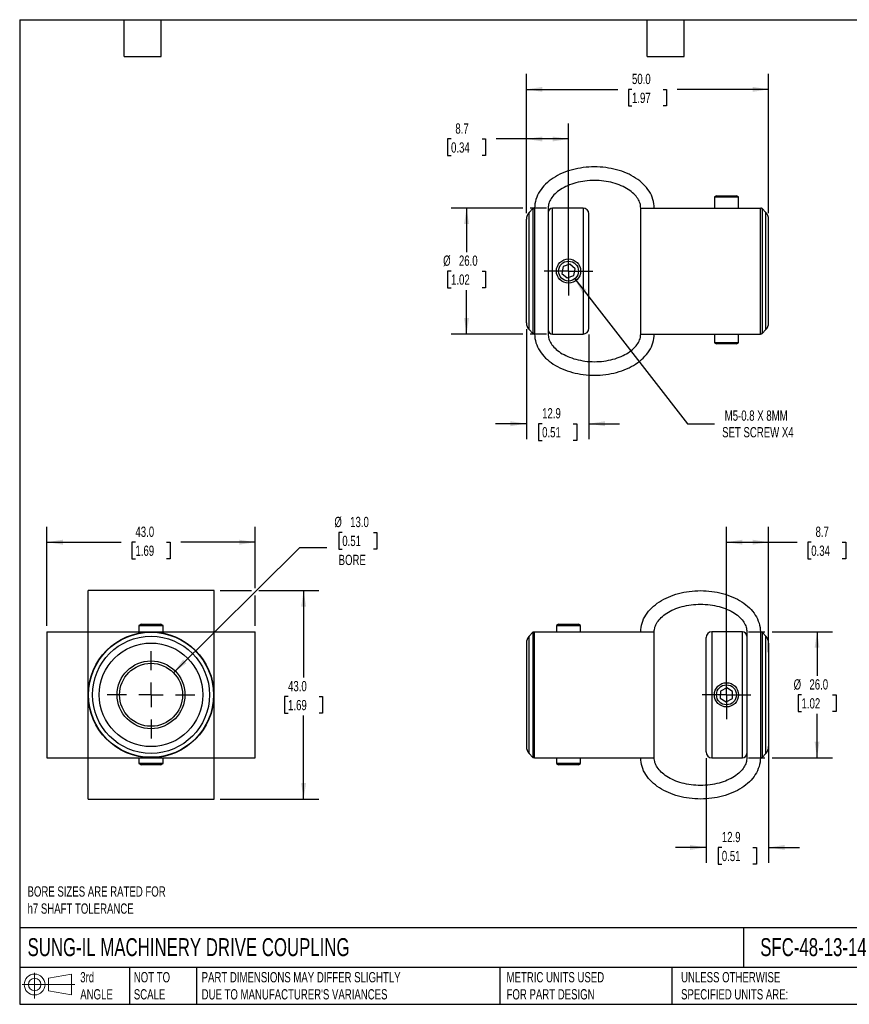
# Model space of a CAD drawing. Header units: millimetres. Extents: x 6 to 273, y 6 to 210.
# Tile 1 of 2: x 6 to 178, y 6 to 210. Entities that reach past the tile are written whole.
import ezdxf

# ---------------------------------------------------------------- set-up
doc = ezdxf.new("R2010")
doc.units = ezdxf.units.MM
doc.linetypes.add('SLD-Center', pattern=[19.05, 15.24, -1.27, 1.27, -1.27])
doc.linetypes.add('SLD-Solid', pattern=[0])
doc.layers.add('CENTER', color=40, linetype='SLD-Center')
doc.layers.add('SLD-DEFPOINTS', color=7, linetype='Continuous')
doc.layers.add('DIMENSIONS', color=140, linetype='SLD-Solid', lineweight=25)
doc.layers.add('TEXT', color=140, linetype='SLD-Solid', lineweight=25)
doc.styles.add('SLDTEXTSTYLE0', font='TXT', dxfattribs={"width": 0.7})
doc.dimstyles.new('SLDDIMSTYLE0', dxfattribs={"dimtxt": 2.158008, "dimasz": 3.302, "dimexe": 0, "dimexo": 0.0625, "dimgap": 0.539502, "dimtad": 0, "dimtih": 1, "dimtoh": 1, "dimdec": 1, "dimrnd": 1e-09, "dimzin": 12, "dimdsep": 46, "dimtxsty": 'SLDTEXTSTYLE0', "dimsah": 1, "dimcen": 0.09, "dimadec": 0, "dimazin": 3, "dimtfac": 1, "dimtdec": 1, "dimtofl": 0, "dimtmove": 0, "dimatfit": 3, "dimfxl": 0, "dimfrac": 2, "dimtolj": 1, "dimtzin": 12, "dimarcsym": 0})
doc.dimstyles.new('SLDDIMSTYLE1', dxfattribs={"dimtxt": 2.158008, "dimasz": 3.302, "dimexe": 0, "dimexo": 0.0625, "dimgap": 0.539502, "dimtad": 0, "dimtih": 1, "dimtoh": 1, "dimdec": 1, "dimrnd": 1e-09, "dimzin": 12, "dimdsep": 46, "dimtxsty": 'SLDTEXTSTYLE0', "dimsah": 1, "dimcen": 0.09, "dimadec": 0, "dimazin": 3, "dimtfac": 1, "dimtdec": 1, "dimtmove": 0, "dimatfit": 0, "dimfxl": 0, "dimfrac": 2, "dimtolj": 1, "dimtzin": 12, "dimarcsym": 0})
doc.dimstyles.new('SLDDIMSTYLE2', dxfattribs={"dimtxt": 2.158008, "dimasz": 3.302, "dimexe": 0, "dimexo": 0.0625, "dimgap": 0.539502, "dimtad": 0, "dimtih": 1, "dimtoh": 1, "dimdec": 1, "dimrnd": 1e-09, "dimzin": 4, "dimdsep": 46, "dimtxsty": 'SLDTEXTSTYLE0', "dimsah": 1, "dimcen": 0.09, "dimadec": 0, "dimazin": 1, "dimtfac": 1, "dimtdec": 1, "dimtofl": 0, "dimtmove": 0, "dimatfit": 3, "dimfxl": 0, "dimfrac": 2, "dimtolj": 1, "dimtzin": 12, "dimarcsym": 0})
doc.dimstyles.new('SLDDIMSTYLE3', dxfattribs={"dimtxt": 2.158008, "dimasz": 3.302, "dimexe": 0, "dimexo": 0.0625, "dimgap": 0.539502, "dimtad": 0, "dimtih": 1, "dimtoh": 1, "dimdec": 1, "dimrnd": 1e-09, "dimzin": 4, "dimdsep": 46, "dimtxsty": 'SLDTEXTSTYLE0', "dimsah": 1, "dimcen": 0, "dimadec": 0, "dimazin": 1, "dimtfac": 1, "dimtdec": 1, "dimtofl": 0, "dimtmove": 0, "dimatfit": 3, "dimfxl": 0, "dimfrac": 2, "dimtolj": 1, "dimtzin": 12, "dimarcsym": 0})
doc.dimstyles.new('SLDDIMSTYLE4', dxfattribs={"dimtxt": 2.158008, "dimasz": 3.302, "dimexe": 0, "dimexo": 0.0625, "dimgap": 0.539502, "dimtad": 0, "dimtih": 1, "dimtoh": 1, "dimdec": 1, "dimrnd": 1e-09, "dimzin": 12, "dimdsep": 46, "dimtxsty": 'SLDTEXTSTYLE0', "dimsah": 1, "dimcen": 0, "dimadec": 0, "dimazin": 3, "dimtfac": 1, "dimtdec": 1, "dimtofl": 0, "dimtmove": 0, "dimatfit": 3, "dimfxl": 0, "dimfrac": 2, "dimtolj": 1, "dimtzin": 12, "dimarcsym": 0})

# ---------------------------------------------------------------- blocks, each defined once
blk = doc.blocks.new('Block11')
at = {"color": 7, "linetype": 'SLD-Solid', "lineweight": 18}
for p, q in [((2.59, 5.31), (2.59, 0)), ((5.48, 4.17), (10.18, 5.03)), ((5.48, 1.6), (5.48, 4.17)), ((10.18, 5.03), (10.18, 0.73)), ((0, 2.88), (10.87, 2.88)), ((5.48, 1.6), (10.18, 0.73))]:
    blk.add_line(p, q, dxfattribs=at)
for radius in [2.15, 1.29]:
    blk.add_circle((2.59, 2.88), radius, dxfattribs=at)
blk = doc.blocks.new('Block12')
at = {"layer": 'SLD-DEFPOINTS'}
blk.add_blockref('Block11', (0, 0), dxfattribs=at)
blk = doc.blocks.new('_D')
at = {"layer": 'DIMENSIONS'}
for p, q in [((152.24, 71.49), (152.24, 104.89)), ((160.94, 78.99), (160.94, 104.89)), ((152.24, 101.72), (160.94, 101.72)), ((160.94, 101.72), (166.81, 101.72)), ((169.74, 101.72), (169.01, 101.72)), ((169.01, 101.72), (169.01, 98.29)), ((176.15, 101.72), (176.87, 101.72)), ((176.87, 101.72), (176.87, 98.29)), ((169.01, 98.29), (169.74, 98.29)), ((176.87, 98.29), (176.15, 98.29))]:
    blk.add_line(p, q, dxfattribs=at)
for points in [[(152.24, 101.72), (155.55, 101.21), (155.55, 102.23)], [(160.94, 101.72), (157.64, 102.23), (157.64, 101.21)]]:
    blk.add_solid(points, dxfattribs=at)
at = {"layer": 'DIMENSIONS', "char_height": 2.117, "attachment_point": 1, "style": 'SLDTEXTSTYLE0'}
for s, insert in [('8.7', (170.63, 104.93)), ('0.34', (169.74, 101.02))]:
    blk.add_mtext(s, dxfattribs=dict(at, insert=insert))
blk = doc.blocks.new('_D_1')
at = {"layer": 'DIMENSIONS'}
for p, q in [((160.94, 61.45), (160.94, 35.54)), ((148.04, 57.15), (148.04, 35.54)), ((148.04, 38.72), (141.69, 38.72)), ((151.29, 38.72), (150.56, 38.72)), ((150.56, 38.72), (150.56, 35.29)), ((157.7, 38.72), (158.43, 38.72)), ((158.43, 38.72), (158.43, 35.29)), ((160.94, 38.72), (167.29, 38.72)), ((150.56, 35.29), (151.29, 35.29)), ((158.43, 35.29), (157.7, 35.29))]:
    blk.add_line(p, q, dxfattribs=at)
for points in [[(148.04, 38.72), (144.74, 39.23), (144.74, 38.21)], [(160.94, 38.72), (164.25, 38.21), (164.25, 39.23)]]:
    blk.add_solid(points, dxfattribs=at)
at = {"layer": 'DIMENSIONS', "char_height": 2.117, "attachment_point": 1, "style": 'SLDTEXTSTYLE0'}
for s, insert in [('12.9', (151.29, 41.93)), ('0.51', (151.29, 38.02))]:
    blk.add_mtext(s, dxfattribs=dict(at, insert=insert))
blk = doc.blocks.new('_D_2')
at = {"layer": 'DIMENSIONS'}
for p, q in [((156.81, 83.22), (160.18, 83.22)), ((161.71, 83.22), (174.12, 83.22)), ((170.94, 83.22), (170.94, 74.13)), ((167.74, 70.22), (167.01, 70.22)), ((167.01, 70.22), (167.01, 66.79)), ((174.15, 70.22), (174.88, 70.22)), ((174.88, 70.22), (174.88, 66.79)), ((167.01, 66.79), (167.74, 66.79)), ((170.94, 57.22), (170.94, 66.31)), ((174.88, 66.79), (174.15, 66.79)), ((156.81, 57.22), (160.18, 57.22)), ((161.71, 57.22), (174.12, 57.22))]:
    blk.add_line(p, q, dxfattribs=at)
for points in [[(170.94, 83.22), (170.44, 79.92), (171.45, 79.92)], [(170.94, 57.22), (171.45, 60.52), (170.44, 60.52)]]:
    blk.add_solid(points, dxfattribs=at)
at = {"layer": 'DIMENSIONS', "char_height": 2.117, "attachment_point": 1, "style": 'SLDTEXTSTYLE0'}
for s, insert in [('%%c', (166.11, 73.43)), ('26.0', (169.37, 73.43)), ('1.02', (167.74, 69.52))]:
    blk.add_mtext(s, dxfattribs=dict(at, insert=insert))
blk = doc.blocks.new('SW_CENTERMARKSYMBOL_0')
at = {"layer": 'CENTER', "color": 0}
for p, q in [((0, 2.54), (0, 5.04)), ((0, 0), (0, 2.54)), ((-2.54, 0), (-5.04, 0)), ((0, 0), (-2.54, 0)), ((0, 0), (0, -2.54)), ((0, 0), (2.54, 0)), ((2.54, 0), (5.04, 0)), ((0, -2.54), (0, -5.04))]:
    blk.add_line(p, q, dxfattribs=at)
blk = doc.blocks.new('_D_4')
at = {"layer": 'DIMENSIONS'}
for p, q in [((120.91, 156.05), (144.21, 126.17)), ((144.21, 126.17), (149.76, 126.17))]:
    blk.add_line(p, q, dxfattribs=at)
blk.add_solid([(120.91, 156.05), (122.54, 153.14), (123.34, 153.76)], dxfattribs=at)
at = {"layer": 'DIMENSIONS', "char_height": 2.1167, "attachment_point": 1, "style": 'SLDTEXTSTYLE0'}
for s, insert in [('M5-0.8 X 8MM', (151.88, 128.9)), ('SET SCREW X4', (151.35, 125.47))]:
    blk.add_mtext(s, dxfattribs=dict(at, insert=insert))
blk = doc.blocks.new('_D_5')
at = {"layer": 'DIMENSIONS'}
for p, q in [((110.18, 170.67), (95.42, 170.67)), ((98.59, 170.67), (98.59, 161.59)), ((115.07, 170.67), (111.71, 170.67)), ((95.39, 157.67), (94.66, 157.67)), ((94.66, 157.67), (94.66, 154.24)), ((101.8, 157.67), (102.52, 157.67)), ((102.52, 157.67), (102.52, 154.24)), ((94.66, 154.24), (95.39, 154.24)), ((98.59, 144.67), (98.59, 153.76)), ((102.52, 154.24), (101.8, 154.24)), ((110.18, 144.67), (95.42, 144.67)), ((115.07, 144.67), (111.71, 144.67))]:
    blk.add_line(p, q, dxfattribs=at)
for points in [[(98.59, 170.67), (98.09, 167.37), (99.1, 167.37)], [(98.59, 144.67), (99.1, 147.97), (98.09, 147.97)]]:
    blk.add_solid(points, dxfattribs=at)
at = {"layer": 'DIMENSIONS', "char_height": 2.117, "attachment_point": 1, "style": 'SLDTEXTSTYLE0'}
for s, insert in [('%%c', (93.76, 160.88)), ('26.0', (97.02, 160.88)), ('1.02', (95.39, 156.97))]:
    blk.add_mtext(s, dxfattribs=dict(at, insert=insert))
blk = doc.blocks.new('_D_6')
at = {"layer": 'DIMENSIONS'}
for p, q in [((110.94, 169.63), (110.94, 188.1)), ((119.64, 158.94), (119.64, 188.1)), ((95.39, 184.93), (94.66, 184.93)), ((94.66, 184.93), (94.66, 181.5)), ((101.8, 184.93), (102.52, 184.93)), ((102.52, 184.93), (102.52, 181.5)), ((110.94, 184.93), (104.72, 184.93)), ((119.64, 184.93), (110.94, 184.93)), ((94.66, 181.5), (95.39, 181.5)), ((102.52, 181.5), (101.8, 181.5))]:
    blk.add_line(p, q, dxfattribs=at)
for points in [[(110.94, 184.93), (114.25, 184.42), (114.25, 185.44)], [(119.64, 184.93), (116.34, 185.44), (116.34, 184.42)]]:
    blk.add_solid(points, dxfattribs=at)
at = {"layer": 'DIMENSIONS', "char_height": 2.117, "attachment_point": 1, "style": 'SLDTEXTSTYLE0'}
for s, insert in [('8.7', (96.28, 188.14)), ('0.34', (95.39, 184.23))]:
    blk.add_mtext(s, dxfattribs=dict(at, insert=insert))
blk = doc.blocks.new('_D_7')
at = {"layer": 'DIMENSIONS'}
for p, q in [((110.94, 145.71), (110.94, 123)), ((123.84, 144.6), (123.84, 123)), ((110.94, 126.17), (104.59, 126.17)), ((114.19, 126.17), (113.46, 126.17)), ((113.46, 126.17), (113.46, 122.74)), ((120.6, 126.17), (121.33, 126.17)), ((121.33, 126.17), (121.33, 122.74)), ((123.84, 126.17), (130.19, 126.17)), ((113.46, 122.74), (114.19, 122.74)), ((121.33, 122.74), (120.6, 122.74))]:
    blk.add_line(p, q, dxfattribs=at)
for points in [[(110.94, 126.17), (107.64, 126.68), (107.64, 125.66)], [(123.84, 126.17), (127.15, 125.66), (127.15, 126.68)]]:
    blk.add_solid(points, dxfattribs=at)
at = {"layer": 'DIMENSIONS', "char_height": 2.117, "attachment_point": 1, "style": 'SLDTEXTSTYLE0'}
for s, insert in [('12.9', (114.19, 129.38)), ('0.51', (114.19, 125.47))]:
    blk.add_mtext(s, dxfattribs=dict(at, insert=insert))
blk = doc.blocks.new('_D_8')
at = {"layer": 'DIMENSIONS'}
for p, q in [((110.94, 169.63), (110.94, 198.35)), ((160.94, 169.63), (160.94, 198.35)), ((110.94, 195.17), (129.81, 195.17)), ((132.74, 195.17), (132.01, 195.17)), ((132.01, 195.17), (132.01, 191.74)), ((139.15, 195.17), (139.88, 195.17)), ((139.88, 195.17), (139.88, 191.74)), ((160.94, 195.17), (142.08, 195.17)), ((132.01, 191.74), (132.74, 191.74)), ((139.88, 191.74), (139.15, 191.74))]:
    blk.add_line(p, q, dxfattribs=at)
for points in [[(110.94, 195.17), (114.25, 194.66), (114.25, 195.68)], [(160.94, 195.17), (157.64, 195.68), (157.64, 194.66)]]:
    blk.add_solid(points, dxfattribs=at)
at = {"layer": 'DIMENSIONS', "char_height": 2.117, "attachment_point": 1, "style": 'SLDTEXTSTYLE0'}
for s, insert in [('50.0', (132.74, 198.38)), ('1.97', (132.74, 194.47))]:
    blk.add_mtext(s, dxfattribs=dict(at, insert=insert))
blk = doc.blocks.new('SW_CENTERMARKSYMBOL_2')
at = {"layer": 'CENTER', "color": 0}
for p, q in [((0, 2.54), (0, 5.04)), ((0, 0), (0, 2.54)), ((-2.54, 0), (-5.04, 0)), ((0, 0), (-2.54, 0)), ((0, 0), (0, -2.54)), ((0, 0), (2.54, 0)), ((2.54, 0), (5.04, 0)), ((0, -2.54), (0, -5.04))]:
    blk.add_line(p, q, dxfattribs=at)
blk = doc.blocks.new('_D_9')
at = {"layer": 'DIMENSIONS'}
for p, q in [((47.73, 91.72), (54.2, 91.72)), ((55.72, 91.72), (68.13, 91.72)), ((64.96, 91.72), (64.96, 73.77)), ((61.75, 69.86), (61.03, 69.86)), ((61.03, 69.86), (61.03, 66.43)), ((68.16, 69.86), (68.89, 69.86)), ((68.89, 69.86), (68.89, 66.43)), ((61.03, 66.43), (61.75, 66.43)), ((64.96, 48.72), (64.96, 65.95)), ((68.89, 66.43), (68.16, 66.43)), ((47.73, 48.72), (68.13, 48.72))]:
    blk.add_line(p, q, dxfattribs=at)
for points in [[(64.96, 91.72), (64.45, 88.42), (65.47, 88.42)], [(64.96, 48.72), (65.47, 52.02), (64.45, 52.02)]]:
    blk.add_solid(points, dxfattribs=at)
at = {"layer": 'DIMENSIONS', "char_height": 2.117, "attachment_point": 1, "style": 'SLDTEXTSTYLE0'}
for s, insert in [('43.0', (61.75, 73.07)), ('1.69', (61.75, 69.16))]:
    blk.add_mtext(s, dxfattribs=dict(at, insert=insert))
blk = doc.blocks.new('_D_10')
at = {"layer": 'DIMENSIONS'}
for p, q in [((11.96, 84.49), (11.96, 104.89)), ((54.96, 92.26), (54.96, 104.89)), ((11.96, 101.72), (27.33, 101.72)), ((30.25, 101.72), (29.53, 101.72)), ((29.53, 101.72), (29.53, 98.29)), ((36.66, 101.72), (37.39, 101.72)), ((37.39, 101.72), (37.39, 98.29)), ((54.96, 101.72), (39.59, 101.72)), ((29.53, 98.29), (30.25, 98.29)), ((37.39, 98.29), (36.66, 98.29)), ((54.96, 84.49), (54.96, 90.73))]:
    blk.add_line(p, q, dxfattribs=at)
for points in [[(11.96, 101.72), (15.26, 101.21), (15.26, 102.23)], [(54.96, 101.72), (51.66, 102.23), (51.66, 101.21)]]:
    blk.add_solid(points, dxfattribs=at)
at = {"layer": 'DIMENSIONS', "char_height": 2.117, "attachment_point": 1, "style": 'SLDTEXTSTYLE0'}
for s, insert in [('43.0', (30.25, 104.93)), ('1.69', (30.25, 101.02))]:
    blk.add_mtext(s, dxfattribs=dict(at, insert=insert))
blk = doc.blocks.new('_D_11')
at = {"layer": 'DIMENSIONS'}
for p, q in [((72.94, 103.74), (72.21, 103.74)), ((72.21, 103.74), (72.21, 100.31)), ((79.35, 103.74), (80.07, 103.74)), ((80.07, 103.74), (80.07, 100.31)), ((38.08, 74.79), (64.16, 100.6)), ((64.16, 100.6), (69.72, 100.6)), ((72.21, 100.31), (72.94, 100.31)), ((80.07, 100.31), (79.35, 100.31))]:
    blk.add_line(p, q, dxfattribs=at)
blk.add_solid([(38.08, 74.79), (40.78, 76.75), (40.07, 77.47)], dxfattribs=at)
at = {"layer": 'DIMENSIONS', "char_height": 2.117, "attachment_point": 1, "style": 'SLDTEXTSTYLE0'}
for s, insert in [('%%c', (71.31, 106.95)), ('13.0', (74.57, 106.95)), ('0.51', (72.94, 103.04)), ('BORE', (72.19, 99.12))]:
    blk.add_mtext(s, dxfattribs=dict(at, insert=insert))
blk = doc.blocks.new('SW_CENTERMARKSYMBOL_3')
at = {"layer": 'CENTER', "color": 0}
for p, q in [((0, 5.08), (0, 9.04)), ((0, 0), (0, 2.54)), ((-5.08, 0), (-9.04, 0)), ((0, 0), (-2.54, 0)), ((0, 0), (0, -2.54)), ((0, 0), (2.54, 0)), ((5.08, 0), (9.04, 0)), ((0, -5.08), (0, -9.04))]:
    blk.add_line(p, q, dxfattribs=at)

msp = doc.modelspace()

# ---------------------------------------------------------------- linework, layer by layer
for p, q in [((150.19, 173.22), (149.74, 172.97)), ((149.74, 172.97), (149.74, 170.67)), ((149.74, 172.97), (154.74, 172.97)), ((150.19, 173.22), (154.3, 173.22)), ((154.74, 172.97), (154.3, 173.22)), ((154.74, 170.67), (154.74, 172.97)), ((112.3, 170.58), (111.51, 169.75)), ((111.51, 145.59), (111.51, 169.75)), ((112.3, 170.58), (112.3, 157.67)), ((112.64, 170.67), (112.64, 144.67)), ((115.44, 170.67), (115.44, 144.67)), ((122.64, 170.67), (116.34, 170.67)), ((116.34, 144.67), (116.34, 170.67)), ((122.64, 170.67), (122.64, 144.67)), ((123.84, 145.87), (123.84, 169.47)), ((134.54, 144.67), (134.54, 170.67)), ((159.24, 144.67), (159.24, 170.67)), ((160.38, 169.75), (159.59, 170.58)), ((159.59, 170.58), (159.59, 157.67)), ((160.38, 145.59), (160.38, 169.75)), ((110.94, 146.98), (110.94, 168.36)), ((160.94, 146.98), (160.94, 168.36)), ((118.54, 158.61), (118.29, 157.19)), ((119.9, 159.09), (118.54, 158.61)), ((121, 158.16), (119.9, 159.09)), ((112.3, 157.67), (112.3, 144.77)), ((118.29, 157.19), (119.39, 156.25)), ((119.39, 156.25), (120.74, 156.74)), ((120.74, 156.74), (121, 158.16)), ((159.59, 157.67), (159.59, 144.77)), ((111.51, 145.59), (112.3, 144.77)), ((116.34, 144.67), (122.64, 144.67)), ((149.74, 144.67), (149.74, 142.89)), ((154.74, 142.89), (154.74, 144.67)), ((159.59, 144.77), (160.38, 145.59)), ((149.74, 142.89), (150.19, 142.63)), ((154.74, 142.89), (149.74, 142.89)), ((154.3, 142.63), (150.19, 142.63)), ((154.3, 142.63), (154.74, 142.89)), ((46.46, 91.72), (20.46, 91.72)), ((31.4, 84.78), (30.96, 84.52)), ((30.96, 84.52), (30.96, 83.22)), ((30.96, 84.52), (33.01, 84.52)), ((31.4, 84.78), (33.09, 84.78)), ((33.01, 84.52), (35.96, 84.52)), ((33.09, 84.78), (35.51, 84.78)), ((35.96, 84.52), (35.51, 84.78)), ((35.96, 83.22), (35.96, 84.52)), ((117.59, 84.78), (117.14, 84.52)), ((117.14, 84.52), (117.14, 83.22)), ((117.14, 84.52), (122.14, 84.52)), ((117.59, 84.78), (121.7, 84.78)), ((122.14, 84.52), (121.7, 84.78)), ((122.14, 83.22), (122.14, 84.52)), ((11.96, 83.22), (11.96, 57.22)), ((20.46, 57.22), (20.46, 83.22)), ((20.46, 83.22), (46.46, 83.22)), ((46.46, 57.22), (46.46, 83.22)), ((54.96, 57.22), (54.96, 83.22)), ((112.3, 83.12), (111.51, 82.3)), ((111.51, 58.14), (111.51, 82.3)), ((112.3, 83.12), (112.3, 57.31)), ((112.64, 57.22), (112.64, 83.22)), ((137.34, 57.22), (137.34, 83.22)), ((148.04, 70.22), (148.04, 82.02)), ((155.54, 83.22), (149.24, 83.22)), ((149.24, 83.22), (149.24, 70.22)), ((155.54, 70.22), (155.54, 83.22)), ((156.44, 83.22), (156.44, 57.22)), ((159.24, 83.22), (159.24, 57.22)), ((160.38, 82.3), (159.59, 83.12)), ((159.59, 83.12), (159.59, 57.31)), ((160.38, 58.14), (160.38, 82.3)), ((110.94, 80.91), (110.94, 70.22)), ((160.94, 80.91), (160.94, 70.22)), ((152.3, 71.66), (151.02, 70.99)), ((153.52, 70.89), (152.3, 71.66)), ((110.94, 70.22), (110.94, 59.53)), ((148.04, 58.42), (148.04, 70.22)), ((149.24, 70.22), (149.24, 57.22)), ((151.02, 70.99), (150.97, 69.55)), ((150.97, 69.55), (152.19, 68.78)), ((152.19, 68.78), (153.46, 69.45)), ((153.46, 69.45), (153.52, 70.89)), ((155.54, 57.22), (155.54, 70.22)), ((160.94, 70.22), (160.94, 59.53)), ((34.18, 63.76), (32.74, 63.76)), ((20.46, 57.22), (46.46, 57.22)), ((30.96, 57.22), (30.96, 56.02)), ((35.96, 56.02), (35.96, 57.22)), ((111.51, 58.14), (112.3, 57.31)), ((117.14, 57.22), (117.14, 56.02)), ((122.14, 56.02), (122.14, 57.22)), ((149.24, 57.22), (155.54, 57.22)), ((159.59, 57.31), (160.38, 58.14)), ((30.96, 56.02), (31.4, 55.76)), ((35.96, 56.02), (30.96, 56.02)), ((35.51, 55.76), (31.4, 55.76)), ((35.51, 55.76), (35.96, 56.02)), ((117.14, 56.02), (117.59, 55.76)), ((122.14, 56.02), (117.14, 56.02)), ((121.7, 55.76), (117.59, 55.76)), ((121.7, 55.76), (122.14, 56.02)), ((20.46, 48.72), (46.46, 48.72))]:
    msp.add_line(p, q)
for centre, radius in [((119.64, 157.67), 2.5), ((119.64, 157.67), 2.05), ((33.46, 70.22), 12.97), ((33.46, 70.22), 12.9), ((33.46, 70.22), 12.08), ((33.46, 70.22), 10.69), ((33.46, 70.22), 7), ((33.46, 70.22), 6.5), ((152.24, 70.22), 2.5), ((152.24, 70.22), 2.06)]:
    msp.add_circle(centre, radius)
for centre, radius, start, end in [((112.94, 168.36), 2, 136, 180), ((112.44, 170.44), 0.2, 0, 136), ((116.34, 169.77), 0.9, 90, 180), ((122.64, 169.47), 1.2, 0, 90), ((159.44, 170.44), 0.2, 44, 180), ((158.94, 168.36), 2, 0, 44), ((112.94, 146.98), 2, 180, 224), ((158.94, 146.98), 2, 316, 0), ((112.44, 144.91), 0.2, 224, 0), ((116.34, 145.57), 0.9, 180, 270), ((122.64, 145.87), 1.2, 270, 0), ((159.44, 144.91), 0.2, 180, 316), ((112.94, 80.91), 2, 136, 180), ((112.44, 82.98), 0.2, 0, 136), ((149.24, 82.02), 1.2, 90, 180), ((155.54, 82.32), 0.9, 0, 90), ((159.44, 82.98), 0.2, 44, 180), ((158.94, 80.91), 2, 0, 44), ((112.94, 59.53), 2, 180, 224), ((158.94, 59.53), 2, 316, 0), ((112.44, 57.45), 0.2, 224, 0), ((149.24, 58.42), 1.2, 180, 270), ((155.54, 58.12), 0.9, 270, 0), ((159.44, 57.45), 0.2, 180, 316)]:
    msp.add_arc(centre, radius, start, end)
for points, knots in [([(137.34, 170.67), (137.34, 171.28), (137.25, 171.88), (136.89, 173.05), (136.63, 173.62), (135.62, 175.2), (134.65, 176.12), (132.35, 177.62), (131, 178.2), (128.1, 178.97), (126.55, 179.17), (123.44, 179.17), (121.89, 178.97), (118.99, 178.2), (117.64, 177.62), (115.34, 176.12), (114.37, 175.2), (113.36, 173.62), (113.1, 173.05), (112.74, 171.88), (112.64, 171.28), (112.64, 170.67)], [0, 0, 0, 0, 0.19635, 0.19635, 0.392699, 0.392699, 0.785398, 0.785398, 1.178097, 1.178097, 1.570796, 1.570796, 1.963495, 1.963495, 2.356194, 2.356194, 2.748894, 2.748894, 2.945243, 2.945243, 3.141593, 3.141593, 3.141593, 3.141593]), ([(134.54, 170.67), (134.54, 171), (134.5, 171.32), (134.3, 171.97), (134.14, 172.31), (133.72, 172.97), (133.45, 173.3), (132.8, 173.93), (132.41, 174.24), (131.1, 175.08), (130.02, 175.56), (127.62, 176.2), (126.31, 176.37), (123.68, 176.37), (122.37, 176.2), (119.97, 175.56), (118.89, 175.08), (117.58, 174.24), (117.19, 173.93), (116.54, 173.3), (116.27, 172.97), (115.85, 172.31), (115.69, 171.97), (115.49, 171.32), (115.44, 171), (115.44, 170.67)], [0, 0, 0, 0, 0.19635, 0.19635, 0.392699, 0.392699, 0.589049, 0.589049, 0.785398, 0.785398, 1.178097, 1.178097, 1.570796, 1.570796, 1.963495, 1.963495, 2.356194, 2.356194, 2.552544, 2.552544, 2.748894, 2.748894, 2.945243, 2.945243, 3.141593, 3.141593, 3.141593, 3.141593]), ([(134.54, 170.67), (134.54, 170.67), (134.64, 170.67), (135, 170.67), (135.26, 170.67), (136.27, 170.67), (137.24, 170.67), (139.54, 170.67), (140.89, 170.67), (143.79, 170.67), (145.34, 170.67), (148.45, 170.67), (150, 170.67), (152.9, 170.67), (154.25, 170.67), (156.55, 170.67), (157.52, 170.67), (158.53, 170.67), (158.79, 170.67), (159.15, 170.67), (159.24, 170.67), (159.24, 170.67)], [0, 0, 0, 0, 0.19635, 0.19635, 0.392699, 0.392699, 0.785398, 0.785398, 1.178097, 1.178097, 1.570796, 1.570796, 1.963495, 1.963495, 2.356194, 2.356194, 2.748894, 2.748894, 2.945243, 2.945243, 3.141593, 3.141593, 3.141593, 3.141593]), ([(112.64, 144.67), (112.64, 144.07), (112.74, 143.46), (113.1, 142.29), (113.36, 141.73), (114.37, 140.15), (115.34, 139.23), (117.64, 137.73), (118.99, 137.15), (121.89, 136.37), (123.44, 136.17), (126.55, 136.17), (128.1, 136.37), (131, 137.15), (132.35, 137.73), (134.65, 139.23), (135.62, 140.15), (136.63, 141.73), (136.89, 142.29), (137.25, 143.46), (137.34, 144.07), (137.34, 144.67)], [0, 0, 0, 0, 0.19635, 0.19635, 0.392699, 0.392699, 0.785398, 0.785398, 1.178097, 1.178097, 1.570796, 1.570796, 1.963495, 1.963495, 2.356194, 2.356194, 2.748894, 2.748894, 2.945243, 2.945243, 3.141593, 3.141593, 3.141593, 3.141593]), ([(115.44, 144.67), (115.44, 144.35), (115.49, 144.03), (115.69, 143.37), (115.85, 143.04), (116.27, 142.38), (116.54, 142.05), (117.19, 141.42), (117.58, 141.11), (118.89, 140.26), (119.97, 139.79), (122.37, 139.14), (123.68, 138.97), (126.31, 138.97), (127.62, 139.14), (130.02, 139.79), (131.1, 140.26), (132.41, 141.11), (132.8, 141.42), (133.45, 142.05), (133.72, 142.38), (134.14, 143.04), (134.3, 143.37), (134.5, 144.03), (134.54, 144.35), (134.54, 144.67)], [0, 0, 0, 0, 0.19635, 0.19635, 0.392699, 0.392699, 0.589049, 0.589049, 0.785398, 0.785398, 1.178097, 1.178097, 1.570796, 1.570796, 1.963495, 1.963495, 2.356194, 2.356194, 2.552544, 2.552544, 2.748894, 2.748894, 2.945243, 2.945243, 3.141593, 3.141593, 3.141593, 3.141593]), ([(134.54, 144.67), (134.54, 144.67), (134.64, 144.67), (135, 144.67), (135.26, 144.67), (136.27, 144.67), (137.24, 144.67), (139.54, 144.67), (140.89, 144.67), (143.79, 144.67), (145.34, 144.67), (148.45, 144.67), (150, 144.67), (152.9, 144.67), (154.25, 144.67), (156.55, 144.67), (157.52, 144.67), (158.53, 144.67), (158.79, 144.67), (159.15, 144.67), (159.24, 144.67), (159.24, 144.67)], [0, 0, 0, 0, 0.19635, 0.19635, 0.392699, 0.392699, 0.785398, 0.785398, 1.178097, 1.178097, 1.570796, 1.570796, 1.963495, 1.963495, 2.356194, 2.356194, 2.748894, 2.748894, 2.945243, 2.945243, 3.141593, 3.141593, 3.141593, 3.141593]), ([(20.46, 83.22), (20.46, 83.82), (20.46, 84.43), (20.46, 85.6), (20.46, 86.16), (20.46, 87.75), (20.46, 88.67), (20.46, 90.16), (20.46, 90.74), (20.46, 91.52), (20.46, 91.72), (20.46, 91.72)], [0, 0, 0, 0, 0.19635, 0.19635, 0.392699, 0.392699, 0.785398, 0.785398, 1.178097, 1.178097, 1.570796, 1.570796, 1.570796, 1.570796]), ([(46.46, 83.22), (46.46, 83.82), (46.46, 84.43), (46.46, 85.6), (46.46, 86.16), (46.46, 87.75), (46.46, 88.67), (46.46, 90.16), (46.46, 90.74), (46.46, 91.52), (46.46, 91.72), (46.46, 91.72)], [0, 0, 0, 0, 0.19635, 0.19635, 0.392699, 0.392699, 0.785398, 0.785398, 1.178097, 1.178097, 1.570796, 1.570796, 1.570796, 1.570796]), ([(134.54, 83.22), (134.54, 83.82), (134.64, 84.43), (135, 85.6), (135.26, 86.16), (136.27, 87.75), (137.24, 88.67), (139.54, 90.16), (140.89, 90.74), (143.79, 91.52), (145.34, 91.72), (148.45, 91.72), (150, 91.52), (152.9, 90.74), (154.25, 90.16), (156.55, 88.67), (157.52, 87.75), (158.53, 86.16), (158.79, 85.6), (159.15, 84.43), (159.24, 83.82), (159.24, 83.22)], [0, 0, 0, 0, 0.19635, 0.19635, 0.392699, 0.392699, 0.785398, 0.785398, 1.178097, 1.178097, 1.570796, 1.570796, 1.963495, 1.963495, 2.356194, 2.356194, 2.748894, 2.748894, 2.945243, 2.945243, 3.141593, 3.141593, 3.141593, 3.141593]), ([(137.34, 83.22), (137.34, 83.54), (137.39, 83.87), (137.59, 84.52), (137.75, 84.85), (138.17, 85.51), (138.44, 85.84), (139.09, 86.48), (139.48, 86.78), (140.79, 87.63), (141.87, 88.1), (144.27, 88.75), (145.58, 88.92), (148.21, 88.92), (149.52, 88.75), (151.92, 88.1), (153, 87.63), (154.31, 86.78), (154.7, 86.48), (155.35, 85.84), (155.62, 85.51), (156.04, 84.85), (156.2, 84.52), (156.4, 83.87), (156.44, 83.54), (156.44, 83.22)], [0, 0, 0, 0, 0.19635, 0.19635, 0.392699, 0.392699, 0.589049, 0.589049, 0.785398, 0.785398, 1.178097, 1.178097, 1.570796, 1.570796, 1.963495, 1.963495, 2.356194, 2.356194, 2.552544, 2.552544, 2.748894, 2.748894, 2.945243, 2.945243, 3.141593, 3.141593, 3.141593, 3.141593]), ([(11.96, 83.22), (11.96, 83.22), (12.16, 83.22), (12.94, 83.22), (13.52, 83.22), (15.01, 83.22), (15.93, 83.22), (17.52, 83.22), (18.08, 83.22), (19.25, 83.22), (19.85, 83.22), (20.46, 83.22)], [1.570796, 1.570796, 1.570796, 1.570796, 1.963495, 1.963495, 2.356194, 2.356194, 2.748894, 2.748894, 2.945243, 2.945243, 3.141593, 3.141593, 3.141593, 3.141593]), ([(46.46, 83.22), (47.06, 83.22), (47.67, 83.22), (48.84, 83.22), (49.4, 83.22), (50.99, 83.22), (51.91, 83.22), (53.4, 83.22), (53.98, 83.22), (54.76, 83.22), (54.96, 83.22), (54.96, 83.22)], [0, 0, 0, 0, 0.19635, 0.19635, 0.392699, 0.392699, 0.785398, 0.785398, 1.178097, 1.178097, 1.570796, 1.570796, 1.570796, 1.570796]), ([(112.64, 83.22), (112.64, 83.22), (112.74, 83.22), (113.1, 83.22), (113.36, 83.22), (114.37, 83.22), (115.34, 83.22), (117.64, 83.22), (118.99, 83.22), (121.89, 83.22), (123.44, 83.22), (126.55, 83.22), (128.1, 83.22), (131, 83.22), (132.35, 83.22), (134.65, 83.22), (135.62, 83.22), (136.63, 83.22), (136.89, 83.22), (137.25, 83.22), (137.34, 83.22), (137.34, 83.22)], [0, 0, 0, 0, 0.19635, 0.19635, 0.392699, 0.392699, 0.785398, 0.785398, 1.178097, 1.178097, 1.570796, 1.570796, 1.963495, 1.963495, 2.356194, 2.356194, 2.748894, 2.748894, 2.945243, 2.945243, 3.141593, 3.141593, 3.141593, 3.141593]), ([(11.96, 57.22), (11.96, 57.22), (12.16, 57.22), (12.94, 57.22), (13.52, 57.22), (15.01, 57.22), (15.93, 57.22), (17.52, 57.22), (18.08, 57.22), (19.25, 57.22), (19.85, 57.22), (20.46, 57.22)], [1.570796, 1.570796, 1.570796, 1.570796, 1.963495, 1.963495, 2.356194, 2.356194, 2.748894, 2.748894, 2.945243, 2.945243, 3.141593, 3.141593, 3.141593, 3.141593]), ([(20.46, 48.72), (20.46, 48.72), (20.46, 48.92), (20.46, 49.7), (20.46, 50.28), (20.46, 51.77), (20.46, 52.69), (20.46, 54.28), (20.46, 54.84), (20.46, 56.01), (20.46, 56.61), (20.46, 57.22)], [1.570796, 1.570796, 1.570796, 1.570796, 1.963495, 1.963495, 2.356194, 2.356194, 2.748894, 2.748894, 2.945243, 2.945243, 3.141593, 3.141593, 3.141593, 3.141593]), ([(46.46, 57.22), (47.06, 57.22), (47.67, 57.22), (48.84, 57.22), (49.4, 57.22), (50.99, 57.22), (51.91, 57.22), (53.4, 57.22), (53.98, 57.22), (54.76, 57.22), (54.96, 57.22), (54.96, 57.22)], [0, 0, 0, 0, 0.19635, 0.19635, 0.392699, 0.392699, 0.785398, 0.785398, 1.178097, 1.178097, 1.570796, 1.570796, 1.570796, 1.570796]), ([(46.46, 48.72), (46.46, 48.72), (46.46, 48.92), (46.46, 49.7), (46.46, 50.28), (46.46, 51.77), (46.46, 52.69), (46.46, 54.28), (46.46, 54.84), (46.46, 56.01), (46.46, 56.61), (46.46, 57.22)], [1.570796, 1.570796, 1.570796, 1.570796, 1.963495, 1.963495, 2.356194, 2.356194, 2.748894, 2.748894, 2.945243, 2.945243, 3.141593, 3.141593, 3.141593, 3.141593]), ([(112.64, 57.22), (112.64, 57.22), (112.74, 57.22), (113.1, 57.22), (113.36, 57.22), (114.37, 57.22), (115.34, 57.22), (117.64, 57.22), (118.99, 57.22), (121.89, 57.22), (123.44, 57.22), (126.55, 57.22), (128.1, 57.22), (131, 57.22), (132.35, 57.22), (134.65, 57.22), (135.62, 57.22), (136.63, 57.22), (136.89, 57.22), (137.25, 57.22), (137.34, 57.22), (137.34, 57.22)], [0, 0, 0, 0, 0.19635, 0.19635, 0.392699, 0.392699, 0.785398, 0.785398, 1.178097, 1.178097, 1.570796, 1.570796, 1.963495, 1.963495, 2.356194, 2.356194, 2.748894, 2.748894, 2.945243, 2.945243, 3.141593, 3.141593, 3.141593, 3.141593]), ([(159.24, 57.22), (159.24, 56.61), (159.15, 56.01), (158.79, 54.84), (158.53, 54.28), (157.52, 52.69), (156.55, 51.77), (154.25, 50.28), (152.9, 49.7), (150, 48.92), (148.45, 48.72), (145.34, 48.72), (143.79, 48.92), (140.89, 49.7), (139.54, 50.28), (137.24, 51.77), (136.27, 52.69), (135.26, 54.28), (135, 54.84), (134.64, 56.01), (134.54, 56.61), (134.54, 57.22)], [0, 0, 0, 0, 0.19635, 0.19635, 0.392699, 0.392699, 0.785398, 0.785398, 1.178097, 1.178097, 1.570796, 1.570796, 1.963495, 1.963495, 2.356194, 2.356194, 2.748894, 2.748894, 2.945243, 2.945243, 3.141593, 3.141593, 3.141593, 3.141593]), ([(156.44, 57.22), (156.44, 56.9), (156.4, 56.57), (156.2, 55.92), (156.04, 55.59), (155.62, 54.93), (155.35, 54.6), (154.7, 53.96), (154.31, 53.66), (153, 52.81), (151.92, 52.33), (149.52, 51.69), (148.21, 51.52), (145.58, 51.52), (144.27, 51.69), (141.87, 52.33), (140.79, 52.81), (139.48, 53.66), (139.09, 53.96), (138.44, 54.6), (138.17, 54.93), (137.75, 55.59), (137.59, 55.92), (137.39, 56.57), (137.34, 56.9), (137.34, 57.22)], [0, 0, 0, 0, 0.19635, 0.19635, 0.392699, 0.392699, 0.589049, 0.589049, 0.785398, 0.785398, 1.178097, 1.178097, 1.570796, 1.570796, 1.963495, 1.963495, 2.356194, 2.356194, 2.552544, 2.552544, 2.748894, 2.748894, 2.945243, 2.945243, 3.141593, 3.141593, 3.141593, 3.141593])]:
    msp.add_open_spline(points, degree=3, knots=knots)
at = {"layer": 'TEXT'}
for p, q in [((6.35, 209.55), (273.05, 209.55)), ((6.35, 209.55), (6.35, 6.35)), ((27.94, 201.93), (27.94, 209.55)), ((35.56, 201.93), (35.56, 209.55)), ((135.89, 201.93), (135.89, 209.55)), ((143.51, 201.93), (143.51, 209.55)), ((27.94, 201.93), (35.56, 201.93)), ((135.89, 201.93), (143.51, 201.93)), ((273.05, 22.13), (6.35, 22.13)), ((155.76, 22.13), (155.76, 13.97)), ((273.05, 13.97), (6.35, 13.97)), ((29.04, 13.97), (29.04, 6.35)), ((42.84, 13.97), (42.84, 6.35)), ((105.48, 13.97), (105.48, 6.35)), ((141, 13.97), (141, 6.35)), ((6.35, 6.35), (273.05, 6.35))]:
    msp.add_line(p, q, dxfattribs=at)

# ---------------------------------------------------------------- block references
at = {"layer": 'CENTER'}
for name, p in [('SW_CENTERMARKSYMBOL_2', (119.64, 157.67)), ('SW_CENTERMARKSYMBOL_3', (33.46, 70.22)), ('SW_CENTERMARKSYMBOL_0', (152.24, 70.22))]:
    msp.add_blockref(name, p, dxfattribs=at)
at = {"layer": 'SLD-DEFPOINTS'}
msp.add_blockref('Block12', (6.84, 7.55), dxfattribs=at)

# ---------------------------------------------------------------- texts
at = {"layer": 'TEXT', "attachment_point": 1, "style": 'SLDTEXTSTYLE0'}
for s, insert, char_height in [('BORE SIZES ARE RATED FOR^Jh7 SHAFT TOLERANCE', (7.97, 30.69), 2.1167), ('SUNG-IL MACHINERY DRIVE COUPLING', (7.97, 20), 3.7042), ('SFC-48-13-14', (159.21, 20), 3.7042), ('3rd^JANGLE', (18.85, 13), 2.117), ('NOT TO^JSCALE', (29.91, 13), 2.1167), ("PART DIMENSIONS MAY DIFFER SLIGHTLY ^JDUE TO MANUFACTURER'S VARIANCES", (43.91, 13), 2.1167), ('METRIC UNITS USED ^JFOR PART DESIGN', (106.85, 13), 2.1167), ('UNLESS OTHERWISE ^JSPECIFIED UNITS ARE:', (142.87, 13), 2.1167)]:
    msp.add_mtext(s, dxfattribs=dict(at, insert=insert, char_height=char_height))

# ---------------------------------------------------------------- dimensions: what is measured, and where the dimension line sits
at = {"layer": 'DIMENSIONS'}
for base, p1, p2, dimstyle, picture, middle in [((160.94, 195.17), (110.94, 168.36), (160.94, 168.36), 'SLDDIMSTYLE2', '_D_8', (135.94, 195.17)), ((119.64, 184.93), (110.94, 168.36), (119.64, 157.67), 'SLDDIMSTYLE0', '_D_6', (98.59, 184.93)), ((123.84, 126.17), (110.94, 146.98), (123.84, 145.87), 'SLDDIMSTYLE1', '_D_7', (117.39, 126.17)), ((11.96, 101.72), (54.96, 83.22), (11.96, 83.22), 'SLDDIMSTYLE2', '_D_10', (33.46, 101.72)), ((152.24, 101.72), (160.94, 77.72), (152.24, 70.22), 'SLDDIMSTYLE0', '_D', (172.94, 101.72)), ((160.94, 38.72), (148.04, 58.42), (160.94, 62.72), 'SLDDIMSTYLE1', '_D_1', (154.49, 38.72))]:
    dim = msp.add_linear_dim(base=base, p1=p1, p2=p2, dimstyle=dimstyle, dxfattribs=at)
    dim.commit()
    dim.dimension.update_dxf_attribs({"geometry": picture, "text_midpoint": middle, "dimtype": 160})
for base, p1, p2, picture, middle in [((98.59, 170.67), (116.34, 144.67), (116.34, 170.67), '_D_5', (98.59, 157.67)), ((170.94, 83.22), (155.54, 57.22), (155.54, 83.22), '_D_2', (170.94, 70.22))]:
    dim = msp.add_linear_dim(base=base, p1=p1, p2=p2, angle=90, text='%%c<>', dimstyle='SLDDIMSTYLE2', dxfattribs=at)
    dim.commit()
    dim.dimension.update_dxf_attribs({"geometry": picture, "text_midpoint": middle, "dimtype": 160})
dim = msp.add_diameter_dim_2p(p1=(118.38, 159.29), p2=(120.91, 156.05), text='M5-0.8 X 8MM\\PSET SCREW X4', dimstyle='SLDDIMSTYLE4', override={"dimpost": '<>'}, dxfattribs=at)
dim.commit()
dim.dimension.update_dxf_attribs({"geometry": '_D_4', "text_midpoint": (162.15, 126.17), "dimtype": 163})
dim = msp.add_diameter_dim_2p(p1=(28.84, 65.65), p2=(38.08, 74.79), text='<>\\PBORE', dimstyle='SLDDIMSTYLE3', dxfattribs=at)
dim.commit()
dim.dimension.update_dxf_attribs({"geometry": '_D_11', "text_midpoint": (76.14, 101.72), "dimtype": 163})
dim = msp.add_linear_dim(base=(64.96, 48.72), p1=(46.46, 91.72), p2=(46.46, 48.72), angle=90, dimstyle='SLDDIMSTYLE2', dxfattribs=at)
dim.commit()
dim.dimension.update_dxf_attribs({"geometry": '_D_9', "text_midpoint": (64.96, 69.86), "dimtype": 160})

doc.saveas('drawing.dxf')
